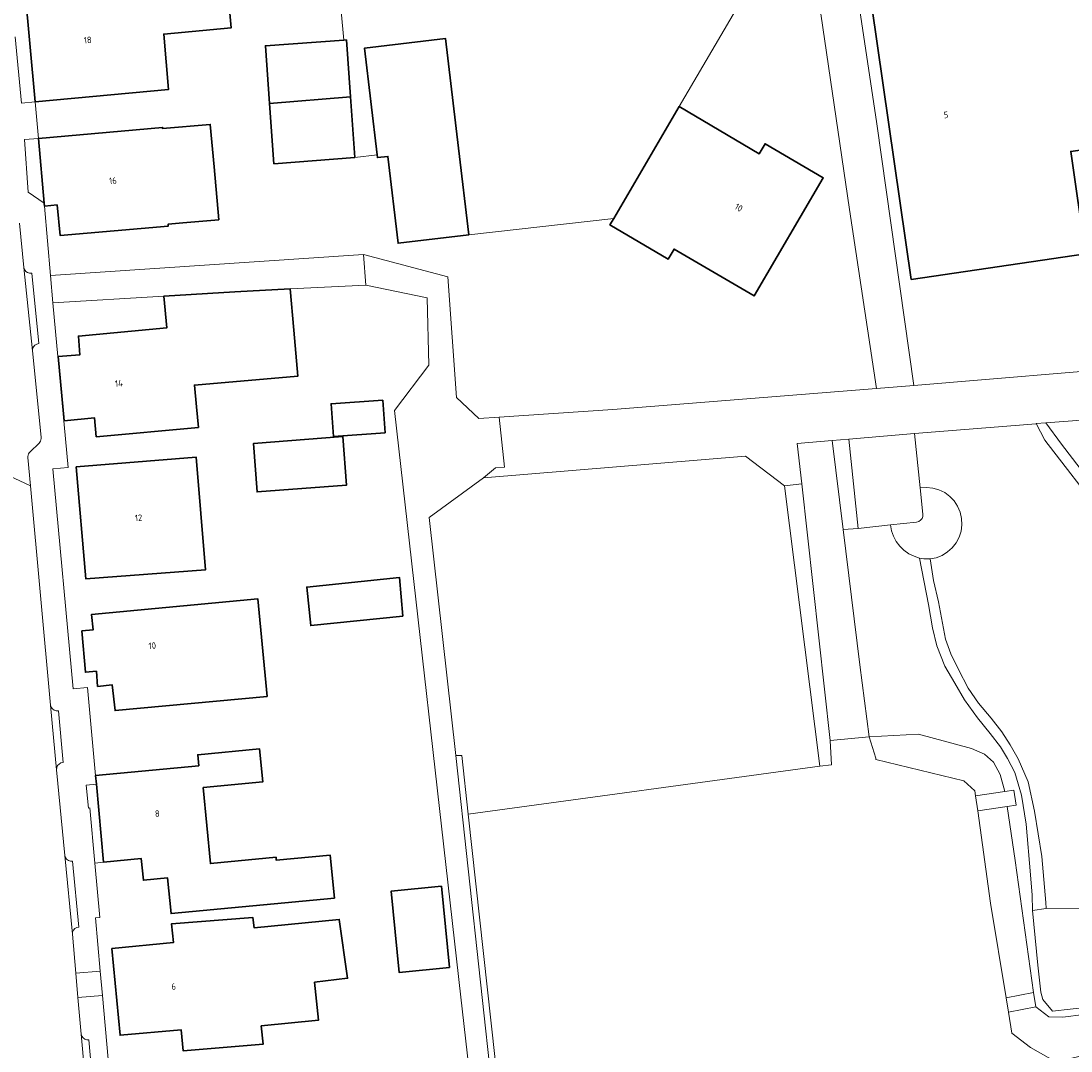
# Model space of a CAD drawing. Header units: metres. Extents: x 229229 to 231729, y 593167 to 595667.
# Tile 91 of 256: x 230330 to 230402, y 594650 to 594721. Entities that reach past the tile are written whole.
import ezdxf
from ezdxf.enums import TextEntityAlignment as Align

# ---------------------------------------------------------------- set-up
doc = ezdxf.new("R2010")
doc.units = ezdxf.units.M
for name, color, linetype, lineweight in [('B-WE-GR-GROENVOORZIENING-GV', 80, 'Continuous', 18), ('B-WE-KW-KUNSTWERK_STEIGER-GV', 170, 'Continuous', 18), ('B-WE-OG-BEBOUWING-GV', 7, 'Continuous', 35), ('B-WE-OG-BEBOUWING-T18', 10, 'Continuous', 18), ('B-WE-OG-TERREIN_ERF-GV', 7, 'Continuous', 18), ('B-WE-OG-WATER-GV', 130, 'Continuous', 18), ('B-WE-OG-WATER_SLOOT-GV', 120, 'Continuous', 18), ('B-WE-VH-VERHARDING_GESLOTEN-GV', 252, 'Continuous', 18), ('B-WE-VH-VERHARDING_HALFVERHARDING-GV', 252, 'Continuous', 18), ('B-WE-VH-VERHARDING_OPEN-GV', 252, 'Continuous', 18)]:
    doc.layers.add(name, color=color, linetype=linetype, lineweight=lineweight)
doc.styles.add('NLCS-ISO-M250-T18', font='NLCS-ISO.ttf', dxfattribs={"height": 0.45})

msp = doc.modelspace()

# ---------------------------------------------------------------- linework, layer by layer
at = {"layer": 'B-WE-GR-GROENVOORZIENING-GV'}
for points in [[(230331.451, 594708.371), (230331.038, 594712.843), (230330.072, 594712.769), (230330.333, 594709.125)], [(230385.046, 594669.478), (230385.839, 594669.586), (230385.763, 594671.255), (230383.792, 594688.977), (230382.59, 594688.843)]]:
    msp.add_lwpolyline(points, close=True, dxfattribs=at)
for points in [[(230407.701, 594693.73), (230400.653, 594693.197), (230401.745, 594691.727), (230403.554, 594689.358)], [(230404.57, 594686.837), (230400.583, 594691.992), (230399.991, 594693.143), (230399.985, 594693.142), (230391.583, 594692.46), (230391.978, 594688.709), (230392.416, 594688.742), (230392.853, 594688.697), (230393.275, 594688.575), (230393.669, 594688.381), (230394.023, 594688.12), (230394.325, 594687.802), (230394.566, 594687.434), (230394.738, 594687.03), (230394.837, 594686.602), (230394.858, 594686.164), (230394.802, 594685.728), (230394.669, 594685.309), (230394.465, 594684.92), (230394.196, 594684.574), (230393.869, 594684.28), (230393.496, 594684.048), (230393.087, 594683.886), (230392.657, 594683.799), (230392.907, 594682.314), (230393.233, 594680.844), (230393.722, 594678.253), (230394.1, 594677.235), (230394.616, 594676.168), (230395.292, 594674.874), (230396, 594673.837), (230396.887, 594672.804), (230397.626, 594671.849), (230398.195, 594670.96), (230398.748, 594669.993), (230399.439, 594668.413), (230399.884, 594666.372), (230400.376, 594663.241), (230400.657, 594660.073), (230400.674, 594659.644), (230405.46, 594659.699)], [(230403.566, 594652.847), (230401.115, 594652.572), (230400.452, 594653.366), (230400.303, 594653.886), (230400.111, 594655.732), (230399.733, 594659.516), (230399.703, 594660.576), (230399.608, 594661.975), (230399.292, 594665.468), (230398.978, 594667.489), (230398.517, 594669.042), (230398.021, 594670.02), (230397.524, 594670.81), (230396.811, 594671.732), (230395.94, 594672.815), (230395.045, 594674.073), (230394.366, 594675.21), (230393.685, 594676.4), (230393.133, 594677.792), (230392.828, 594679.042), (230392.545, 594680.653), (230391.939, 594683.862), (230391.55, 594683.983), (230391.185, 594684.163), (230390.852, 594684.398), (230390.56, 594684.681), (230390.314, 594685.006), (230390.123, 594685.366), (230389.989, 594685.75), (230389.916, 594686.151), (230387.694, 594685.909), (230386.655, 594685.827), (230387.803, 594676.492), (230388.458, 594671.501), (230391.86, 594671.687), (230395.523, 594670.701), (230396.428, 594670.313), (230397.041, 594669.765), (230397.502, 594668.918), (230397.831, 594667.73), (230398.447, 594667.823), (230398.602, 594666.793), (230397.995, 594666.701), (230398.534, 594662.972), (230399.818, 594653.85), (230399.97, 594652.865), (230400.876, 594652.181), (230401.842, 594652.148), (230403.287, 594652.324)]]:
    msp.add_lwpolyline(points, dxfattribs=at)
at = {"layer": 'B-WE-KW-KUNSTWERK_STEIGER-GV'}
msp.add_lwpolyline([(230365.987, 594639.469), (230362.86, 594646.921), (230360.748, 594666.16), (230360.301, 594670.233), (230359.878, 594670.217), (230362.448, 594646.735), (230366.384, 594637.283), (230366.817, 594637.491)], close=True, dxfattribs=at)
at = {"layer": 'B-WE-OG-BEBOUWING-GV'}
for points in [[(230391.363, 594703.1), (230403.404, 594704.872), (230402.38, 594711.945), (230407.207, 594712.644), (230404.418, 594731.901), (230393.387, 594730.303), (230394.076, 594725.545), (230388.235, 594724.699)], [(230339.531, 594724.064), (230330.114, 594723.2), (230330.816, 594715.368), (230340.025, 594716.219), (230339.705, 594720.05), (230344.362, 594720.478), (230343.914, 594725.36), (230340.665, 594725.062), (230340.75, 594724.136), (230339.535, 594724.024)], [(230347.014, 594715.263), (230352.611, 594715.725), (230352.327, 594719.653), (230352.154, 594719.641), (230346.726, 594719.248)], [(230354.446, 594711.723), (230354.47, 594711.518), (230355.195, 594711.604), (230355.902, 594705.609), (230360.778, 594706.184), (230360.072, 594712.175), (230359.18, 594719.74), (230353.578, 594719.08)], [(230352.914, 594711.536), (230352.611, 594715.725), (230347.014, 594715.263), (230347.316, 594711.093)], [(230375.325, 594715.041), (230370.8, 594707.316), (230370.541, 594706.873), (230374.569, 594704.515), (230374.974, 594705.207), (230380.5, 594701.971), (230385.274, 594710.121), (230381.258, 594712.482), (230380.852, 594711.791)], [(230341.012, 594707.005), (230343.504, 594707.224), (230343.18, 594710.893), (230342.922, 594713.815), (230339.628, 594713.525), (230339.621, 594713.6), (230331.038, 594712.843), (230331.451, 594708.371), (230331.469, 594708.173), (230332.335, 594708.258), (230332.542, 594706.148), (230340.018, 594706.785), (230340.007, 594706.916)], [(230348.45, 594702.453), (230344.607, 594702.256), (230339.718, 594701.96), (230339.925, 594699.764), (230333.807, 594699.188), (230333.911, 594697.902), (230332.416, 594697.775), (230332.822, 594693.347), (230334.922, 594693.54), (230335.041, 594692.236), (230342.096, 594692.883), (230341.966, 594694.301), (230341.828, 594695.804), (230348.965, 594696.414), (230348.693, 594699.606)], [(230354.838, 594694.775), (230351.264, 594694.515), (230351.429, 594692.25), (230355.003, 594692.51)], [(230352.08, 594692.249), (230345.898, 594691.771), (230346.157, 594688.425), (230352.339, 594688.903)], [(230333.648, 594690.169), (230334.311, 594682.425), (230342.579, 594683.041), (230341.955, 594690.827)], [(230356.235, 594679.857), (230355.99, 594682.517), (230349.59, 594681.855), (230349.865, 594679.199)], [(230346.85, 594674.299), (230346.217, 594681.033), (230334.708, 594679.951), (230334.816, 594678.901), (230334.048, 594678.822), (230334.294, 594675.972), (230335.047, 594676.037), (230335.134, 594674.991), (230336.15, 594675.093), (230336.336, 594673.327)], [(230335.051, 594668.245), (230335.552, 594662.848), (230338.148, 594663.096), (230338.304, 594661.6), (230339.974, 594661.761), (230340.207, 594659.303), (230351.497, 594660.378), (230351.215, 594663.337), (230347.482, 594662.981), (230347.464, 594663.19), (230342.931, 594662.759), (230342.433, 594668.003), (230346.541, 594668.395), (230346.323, 594670.677), (230342.052, 594670.27), (230342.123, 594669.515), (230334.996, 594668.842)], [(230358.892, 594661.189), (230355.414, 594660.847), (230355.965, 594655.238), (230359.443, 594655.58)], [(230346.44, 594651.544), (230350.4, 594651.951), (230350.132, 594654.555), (230352.413, 594654.84), (230351.832, 594658.903), (230345.957, 594658.315), (230345.857, 594659.035), (230340.24, 594658.606), (230340.369, 594657.295), (230336.123, 594656.886), (230336.692, 594650.896), (230340.907, 594651.278), (230341.038, 594649.828), (230346.585, 594650.294)]]:
    msp.add_lwpolyline(points, close=True, dxfattribs=at)
at = {"layer": 'B-WE-OG-TERREIN_ERF-GV'}
for points in [[(230364.363, 594755.568), (230364.334, 594755.887), (230348.952, 594754.47), (230352.154, 594719.641), (230352.327, 594719.653), (230352.611, 594715.725), (230352.914, 594711.536), (230354.446, 594711.723), (230353.578, 594719.08), (230359.18, 594719.74), (230360.072, 594712.175), (230360.778, 594706.184), (230370.8, 594707.316), (230375.325, 594715.041), (230379.441, 594722.068), (230379.196, 594724.435), (230379.376, 594724.514), (230376.78, 594729.653), (230378.619, 594730.849), (230378.881, 594731.647), (230366.824, 594730.537), (230353.955, 594729.352), (230351.618, 594754.394)], [(230404.418, 594731.901), (230407.207, 594712.644), (230402.38, 594711.945), (230403.404, 594704.872), (230391.363, 594703.1), (230388.235, 594724.699), (230394.076, 594725.545), (230393.387, 594730.303)], [(230330.816, 594715.368), (230330.114, 594723.2), (230339.531, 594724.064), (230339.535, 594724.024), (230340.75, 594724.136), (230340.665, 594725.062), (230343.914, 594725.36), (230344.362, 594720.478), (230339.705, 594720.05), (230340.025, 594716.219)], [(230354.838, 594694.775), (230355.003, 594692.51), (230351.429, 594692.25), (230351.264, 594694.515)], [(230352.08, 594692.249), (230352.339, 594688.903), (230346.157, 594688.425), (230345.898, 594691.771)], [(230333.648, 594690.169), (230341.955, 594690.827), (230342.579, 594683.041), (230334.311, 594682.425)], [(230356.235, 594679.857), (230349.865, 594679.199), (230349.59, 594681.855), (230355.99, 594682.517)], [(230346.85, 594674.299), (230336.336, 594673.327), (230336.15, 594675.093), (230335.134, 594674.991), (230335.047, 594676.037), (230334.294, 594675.972), (230334.048, 594678.822), (230334.816, 594678.901), (230334.708, 594679.951), (230346.217, 594681.033)], [(230358.892, 594661.189), (230359.443, 594655.58), (230355.965, 594655.238), (230355.414, 594660.847)], [(230350.132, 594654.555), (230350.4, 594651.951), (230346.44, 594651.544), (230346.585, 594650.294), (230341.038, 594649.828), (230340.907, 594651.278), (230336.692, 594650.896), (230336.123, 594656.886), (230340.369, 594657.295), (230340.24, 594658.606), (230345.857, 594659.035), (230345.957, 594658.315), (230351.832, 594658.903), (230352.413, 594654.84)]]:
    msp.add_lwpolyline(points, close=True, dxfattribs=at)
for points in [[(230379.441, 594722.068), (230375.325, 594715.041), (230380.852, 594711.791), (230381.258, 594712.482), (230385.274, 594710.121), (230380.5, 594701.971), (230374.974, 594705.207), (230374.569, 594704.515), (230370.541, 594706.873), (230370.8, 594707.316), (230360.778, 594706.184), (230355.902, 594705.609), (230355.195, 594711.604), (230354.47, 594711.518), (230354.446, 594711.723), (230352.914, 594711.536), (230347.316, 594711.093), (230347.014, 594715.263), (230346.726, 594719.248), (230352.154, 594719.641), (230348.952, 594754.47)], [(230386.726, 594728.937), (230388.976, 594713.848), (230391.542, 594695.789), (230407.491, 594697.11)], [(230329.439, 594719.863), (230329.878, 594715.288), (230329.879, 594715.278), (230330.816, 594715.368), (230331.038, 594712.843), (230339.621, 594713.6), (230339.628, 594713.525), (230342.922, 594713.815), (230343.18, 594710.893), (230343.504, 594707.224), (230341.012, 594707.005), (230340.007, 594706.916), (230340.018, 594706.785), (230332.542, 594706.148), (230332.335, 594708.258), (230331.469, 594708.173), (230331.881, 594703.376), (230353.517, 594704.828), (230359.33, 594703.279), (230359.933, 594694.954), (230361.474, 594693.508), (230362.893, 594693.602), (230370.745, 594694.121), (230388.953, 594695.581), (230387.089, 594707.931), (230385.114, 594721.449)], [(230361.117, 594645.834), (230360.234, 594653.529), (230355.647, 594694.057), (230358.029, 594697.193), (230357.896, 594701.845), (230353.68, 594702.72), (230348.45, 594702.453), (230348.693, 594699.606), (230348.965, 594696.414), (230341.828, 594695.804), (230341.966, 594694.301), (230342.096, 594692.883), (230335.041, 594692.236), (230334.922, 594693.54), (230332.822, 594693.347), (230332.416, 594697.775), (230333.911, 594697.902), (230333.807, 594699.188), (230339.925, 594699.764), (230339.718, 594701.96), (230332.033, 594701.494), (230333.1, 594690.119), (230332.048, 594690.024), (230333.435, 594674.836), (230334.44, 594674.928), (230334.996, 594668.842), (230342.123, 594669.515), (230342.052, 594670.27), (230346.323, 594670.677), (230346.541, 594668.395), (230342.433, 594668.003), (230342.931, 594662.759), (230347.464, 594663.19), (230347.482, 594662.981), (230351.215, 594663.337), (230351.497, 594660.378), (230340.207, 594659.303), (230339.974, 594661.761), (230338.304, 594661.6), (230338.148, 594663.096), (230335.552, 594662.848), (230334.941, 594662.791), (230335.289, 594659.035), (230334.983, 594659.008), (230335.311, 594655.331), (230335.461, 594653.652), (230335.854, 594649.236)]]:
    msp.add_lwpolyline(points, dxfattribs=at)
at = {"layer": 'B-WE-OG-WATER-GV'}
msp.add_lwpolyline([(230401.361, 594649.071), (230399.592, 594650.061), (230398.314, 594651.051), (230398.078, 594652.484), (230397.916, 594653.473), (230396.838, 594660.033), (230395.949, 594666.394), (230395.804, 594667.426), (230395.754, 594667.787), (230394.985, 594668.469), (230388.921, 594669.947), (230388.917, 594670.038), (230388.458, 594671.501), (230385.763, 594671.255), (230385.839, 594669.586), (230385.046, 594669.478), (230360.748, 594666.16), (230360.301, 594670.233), (230359.878, 594670.217), (230362.448, 594646.735)], dxfattribs=at)
at = {"layer": 'B-WE-OG-WATER_SLOOT-GV'}
for points in [[(230397.831, 594667.73), (230397.502, 594668.918), (230397.041, 594669.765), (230396.428, 594670.313), (230395.523, 594670.701), (230391.86, 594671.687), (230388.458, 594671.501), (230388.917, 594670.038), (230388.921, 594669.947), (230394.985, 594668.469), (230395.754, 594667.787), (230395.804, 594667.426)], [(230395.949, 594666.394), (230396.838, 594660.033), (230397.916, 594653.473), (230399.818, 594653.85), (230398.534, 594662.972), (230397.995, 594666.701)]]:
    msp.add_lwpolyline(points, close=True, dxfattribs=at)
msp.add_lwpolyline([(230403.287, 594652.324), (230401.842, 594652.148), (230400.876, 594652.181), (230399.97, 594652.865), (230398.078, 594652.484), (230398.314, 594651.051), (230399.592, 594650.061), (230401.361, 594649.071), (230404.651, 594649.815)], dxfattribs=at)
at = {"layer": 'B-WE-VH-VERHARDING_GESLOTEN-GV'}
for points in [[(230407.491, 594697.11), (230391.542, 594695.789), (230388.953, 594695.581), (230370.745, 594694.121), (230362.893, 594693.602), (230363.262, 594690.133), (230362.633, 594690.082), (230361.797, 594689.392), (230379.905, 594690.891), (230382.59, 594688.843), (230383.792, 594688.977), (230383.48, 594691.78), (230385.898, 594691.983), (230387.048, 594692.079), (230391.583, 594692.46), (230399.985, 594693.142), (230399.991, 594693.143), (230400.653, 594693.197), (230407.701, 594693.73), (230409.797, 594693.885), (230409.595, 594697.285)], [(230360.748, 594666.16), (230385.046, 594669.478), (230382.59, 594688.843), (230379.905, 594690.891), (230361.797, 594689.392), (230358.053, 594686.651), (230359.878, 594670.217), (230360.301, 594670.233)], [(230398.447, 594667.823), (230397.831, 594667.73), (230395.804, 594667.426), (230395.949, 594666.394), (230397.995, 594666.701), (230398.602, 594666.793)], [(230399.97, 594652.865), (230399.818, 594653.85), (230397.916, 594653.473), (230398.078, 594652.484)]]:
    msp.add_lwpolyline(points, close=True, dxfattribs=at)
at = {"layer": 'B-WE-VH-VERHARDING_HALFVERHARDING-GV'}
for points in [[(230401.745, 594691.727), (230400.653, 594693.197), (230399.991, 594693.143), (230400.583, 594691.992), (230404.57, 594686.837), (230405.875, 594684.897), (230406.542, 594683.742), (230407.238, 594681.846), (230407.454, 594680.059), (230407.574, 594678.185), (230407.621, 594676.034), (230407.741, 594676.128), (230407.867, 594676.215), (230407.998, 594676.295), (230408.133, 594676.366), (230408.272, 594676.429), (230408.328, 594678.285), (230408.09, 594681.335), (230407.636, 594683.287), (230406.941, 594684.832), (230405.426, 594686.929), (230403.554, 594689.358)], [(230400.376, 594663.241), (230399.884, 594666.372), (230399.439, 594668.413), (230398.748, 594669.993), (230398.195, 594670.96), (230397.626, 594671.849), (230396.887, 594672.804), (230396, 594673.837), (230395.292, 594674.874), (230394.616, 594676.168), (230394.1, 594677.235), (230393.722, 594678.253), (230393.233, 594680.844), (230392.907, 594682.314), (230392.657, 594683.799), (230392.512, 594683.796), (230392.368, 594683.801), (230392.224, 594683.813), (230392.081, 594683.834), (230391.939, 594683.862), (230392.545, 594680.653), (230392.828, 594679.042), (230393.133, 594677.792), (230393.685, 594676.4), (230394.366, 594675.21), (230395.045, 594674.073), (230395.94, 594672.815), (230396.811, 594671.732), (230397.524, 594670.81), (230398.021, 594670.02), (230398.517, 594669.042), (230398.978, 594667.489), (230399.292, 594665.468), (230399.608, 594661.975), (230399.703, 594660.576), (230399.733, 594659.516), (230400.674, 594659.644), (230400.657, 594660.073)]]:
    msp.add_lwpolyline(points, close=True, dxfattribs=at)
at = {"layer": 'B-WE-VH-VERHARDING_OPEN-GV'}
for points in [[(230385.114, 594721.449), (230387.089, 594707.931), (230388.953, 594695.581), (230391.542, 594695.789), (230388.976, 594713.848), (230386.726, 594728.937)], [(230329.734, 594706.988), (230330.045, 594703.926), (230330.09, 594703.784), (230330.177, 594703.664), (230330.297, 594703.576), (230330.438, 594703.53), (230330.587, 594703.529), (230331.08, 594698.675), (230330.934, 594698.645), (230330.805, 594698.571), (230330.705, 594698.461), (230330.644, 594698.325), (230330.628, 594698.177), (230331.234, 594692.204), (230331.235, 594692.114), (230331.219, 594692.025), (230331.188, 594691.94), (230331.143, 594691.862), (230331.084, 594691.794), (230330.471, 594691.201), (230330.413, 594691.134), (230330.367, 594691.057), (230330.336, 594690.974), (230330.321, 594690.886), (230330.321, 594690.797), (230330.499, 594688.845), (230331.882, 594673.7), (230331.926, 594673.558), (230332.012, 594673.436), (230332.131, 594673.347), (230332.272, 594673.299), (230332.421, 594673.297), (230332.746, 594669.734), (230332.6, 594669.705), (230332.47, 594669.632), (230332.369, 594669.523), (230332.307, 594669.388), (230332.289, 594669.24), (230332.864, 594663.317), (230332.909, 594663.175), (230332.995, 594663.054), (230333.115, 594662.966), (230333.256, 594662.919), (230333.405, 594662.918), (230333.847, 594658.363), (230333.701, 594658.334), (230333.571, 594658.262), (230333.47, 594658.153), (230333.407, 594658.018), (230333.388, 594657.871), (230333.627, 594655.182), (230335.311, 594655.331), (230334.983, 594659.008), (230335.289, 594659.035), (230334.941, 594662.791), (230334.587, 594666.598), (230334.499, 594666.589), (230334.353, 594668.181), (230335.051, 594668.245), (230334.996, 594668.842), (230334.44, 594674.928), (230333.435, 594674.836), (230332.048, 594690.024), (230333.1, 594690.119), (230332.033, 594701.494), (230331.881, 594703.376), (230331.469, 594708.173), (230331.451, 594708.371), (230330.333, 594709.125), (230330.072, 594712.769), (230331.038, 594712.843), (230330.816, 594715.368), (230329.879, 594715.278), (230329.878, 594715.288), (230329.439, 594719.863)], [(230329.013, 594689.53), (230330.499, 594688.845), (230330.321, 594690.797), (230330.321, 594690.886), (230330.336, 594690.974), (230330.367, 594691.057), (230330.413, 594691.134), (230330.471, 594691.201), (230331.084, 594691.794), (230331.143, 594691.862), (230331.188, 594691.94), (230331.219, 594692.025), (230331.235, 594692.114), (230331.234, 594692.204), (230330.628, 594698.177), (230330.045, 594703.926), (230329.734, 594706.988)], [(230362.448, 594646.735), (230359.878, 594670.217), (230358.053, 594686.651), (230361.797, 594689.392), (230362.633, 594690.082), (230363.262, 594690.133), (230362.893, 594693.602), (230361.474, 594693.508), (230359.933, 594694.954), (230359.33, 594703.279), (230353.517, 594704.828), (230353.68, 594702.72), (230357.896, 594701.845), (230358.029, 594697.193), (230355.647, 594694.057), (230360.234, 594653.529), (230361.117, 594645.834)], [(230334.931, 594640.505), (230333.999, 594650.981), (230333.776, 594653.502), (230333.627, 594655.182), (230333.388, 594657.871), (230332.864, 594663.317), (230332.289, 594669.24), (230331.882, 594673.7), (230330.499, 594688.845), (230329.013, 594689.53)]]:
    msp.add_lwpolyline(points, dxfattribs=at)
for points in [[(230331.881, 594703.376), (230332.033, 594701.494), (230339.718, 594701.96), (230344.607, 594702.256), (230348.45, 594702.453), (230353.68, 594702.72), (230353.517, 594704.828)], [(230330.587, 594703.529), (230330.438, 594703.53), (230330.297, 594703.576), (230330.177, 594703.664), (230330.09, 594703.784), (230330.045, 594703.926), (230330.628, 594698.177), (230330.644, 594698.325), (230330.705, 594698.461), (230330.805, 594698.571), (230330.934, 594698.645), (230331.08, 594698.675)], [(230383.48, 594691.78), (230383.792, 594688.977), (230385.763, 594671.255), (230388.458, 594671.501), (230387.803, 594676.492), (230386.655, 594685.827), (230385.898, 594691.983)], [(230387.048, 594692.079), (230385.898, 594691.983), (230386.655, 594685.827), (230387.694, 594685.909)], [(230391.583, 594692.46), (230387.048, 594692.079), (230387.694, 594685.909), (230389.916, 594686.151), (230391.726, 594686.348), (230391.877, 594686.389), (230392.007, 594686.474), (230392.105, 594686.596), (230392.161, 594686.741), (230392.169, 594686.897), (230391.978, 594688.709)], [(230391.978, 594688.709), (230392.169, 594686.897), (230392.161, 594686.741), (230392.105, 594686.596), (230392.007, 594686.474), (230391.877, 594686.389), (230391.726, 594686.348), (230389.916, 594686.151), (230389.989, 594685.75), (230390.123, 594685.366), (230390.314, 594685.006), (230390.56, 594684.681), (230390.852, 594684.398), (230391.185, 594684.163), (230391.55, 594683.983), (230391.939, 594683.862), (230392.081, 594683.834), (230392.224, 594683.813), (230392.368, 594683.801), (230392.512, 594683.796), (230392.657, 594683.799), (230393.087, 594683.886), (230393.496, 594684.048), (230393.869, 594684.28), (230394.196, 594684.574), (230394.465, 594684.92), (230394.669, 594685.309), (230394.802, 594685.728), (230394.858, 594686.164), (230394.837, 594686.602), (230394.738, 594687.03), (230394.566, 594687.434), (230394.325, 594687.802), (230394.023, 594688.12), (230393.669, 594688.381), (230393.275, 594688.575), (230392.853, 594688.697), (230392.416, 594688.742)], [(230332.421, 594673.297), (230332.272, 594673.299), (230332.131, 594673.347), (230332.012, 594673.436), (230331.926, 594673.558), (230331.882, 594673.7), (230332.289, 594669.24), (230332.307, 594669.388), (230332.369, 594669.523), (230332.47, 594669.632), (230332.6, 594669.705), (230332.746, 594669.734)], [(230335.051, 594668.245), (230334.353, 594668.181), (230334.499, 594666.589), (230334.587, 594666.598), (230334.941, 594662.791), (230335.552, 594662.848)], [(230333.405, 594662.918), (230333.256, 594662.919), (230333.115, 594662.966), (230332.995, 594663.054), (230332.909, 594663.175), (230332.864, 594663.317), (230333.388, 594657.871), (230333.407, 594658.018), (230333.47, 594658.153), (230333.571, 594658.262), (230333.701, 594658.334), (230333.847, 594658.363)], [(230400.674, 594659.644), (230399.733, 594659.516), (230400.111, 594655.732), (230400.303, 594653.886), (230400.452, 594653.366), (230401.115, 594652.572), (230403.566, 594652.847), (230404.943, 594653.646), (230405.769, 594654.533), (230406.249, 594655.217), (230406.604, 594655.847), (230406.917, 594656.661), (230407.144, 594657.68), (230407.181, 594658.246), (230406.74, 594658.897), (230406.128, 594659.5), (230405.46, 594659.699)], [(230333.776, 594653.502), (230335.461, 594653.652), (230335.311, 594655.331), (230333.627, 594655.182)], [(230335.854, 594649.236), (230335.461, 594653.652), (230333.776, 594653.502), (230333.999, 594650.981), (230334.043, 594650.839), (230334.129, 594650.717), (230334.248, 594650.628), (230334.388, 594650.58), (230334.537, 594650.577), (230335.386, 594641), (230335.24, 594640.971), (230335.11, 594640.898), (230335.01, 594640.788), (230334.948, 594640.653), (230334.931, 594640.505), (230334.984, 594639.942), (230336.711, 594640.105)], [(230334.537, 594650.577), (230334.388, 594650.58), (230334.248, 594650.628), (230334.129, 594650.717), (230334.043, 594650.839), (230333.999, 594650.981), (230334.931, 594640.505), (230334.948, 594640.653), (230335.01, 594640.788), (230335.11, 594640.898), (230335.24, 594640.971), (230335.386, 594641)]]:
    msp.add_lwpolyline(points, close=True, dxfattribs=at)

# ---------------------------------------------------------------- texts
at = {"layer": 'B-WE-OG-BEBOUWING-T18', "style": 'NLCS-ISO-M250-T18'}
for s, rotation, p in [('18', 5.2, (230334.449, 594719.641)), ('5', 8.2, (230393.758, 594714.473)), ('16', 4.8, (230336.191, 594709.923)), ('10', 329.7, (230379.436, 594708.068)), ('14', 5.2, (230336.602, 594695.926)), ('12', 4.5, (230337.965, 594686.638)), ('10', 5.2, (230338.914, 594677.803)), ('8', 5.4, (230339.257, 594666.214)), ('6', 5.7, (230340.39, 594654.269))]:
    msp.add_text(s, height=0.45, rotation=rotation, dxfattribs=at).set_placement(p, align=Align.MIDDLE)

doc.saveas('drawing.dxf')
